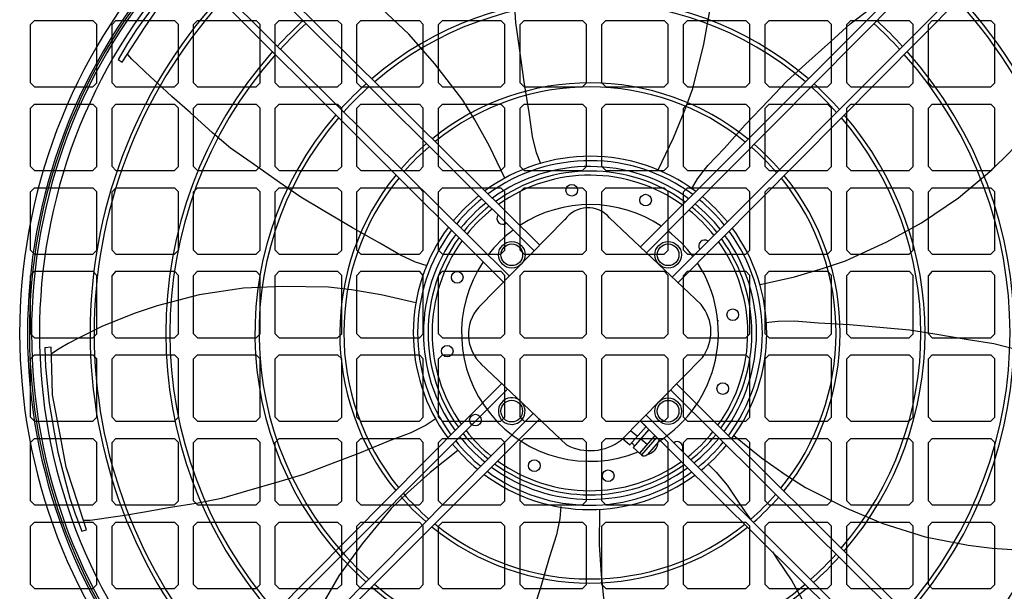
# Model space of a CAD drawing. Header units: inches. Extents: x 43 to 463, y 0 to 297.
# Tile 8 of 13: x 271.86 to 283.31, y 133.77 to 140.42. Entities that reach past the tile are written whole.
import ezdxf

# ---------------------------------------------------------------- set-up
doc = ezdxf.new("R2010")
doc.units = ezdxf.units.IN
doc.header["$MEASUREMENT"] = 0

msp = doc.modelspace()

# ---------------------------------------------------------------- linework, layer by layer
for p, q in [((273.785, 141.889), (277.911, 137.801)), ((279.086, 137.784), (283.192, 141.898)), ((277.845, 137.734), (273.735, 141.837)), ((283.243, 141.839), (279.156, 137.715)), ((273.435, 141.529), (277.558, 137.442)), ((279.448, 137.428), (283.552, 141.539)), ((277.489, 137.372), (273.376, 141.478)), ((283.603, 141.489), (279.515, 137.363)), ((272.034, 140.413), (271.988, 140.367)), ((271.988, 139.688), (271.988, 140.367)), ((272.034, 140.413), (272.713, 140.413)), ((272.759, 140.367), (272.713, 140.413)), ((272.759, 139.688), (272.759, 140.367)), ((272.983, 140.413), (272.937, 140.367)), ((272.937, 139.688), (272.937, 140.367)), ((272.983, 140.413), (273.662, 140.413)), ((273.708, 140.367), (273.662, 140.413)), ((273.708, 139.688), (273.708, 140.367)), ((273.932, 140.413), (273.886, 140.367)), ((273.886, 139.688), (273.886, 140.367)), ((273.932, 140.413), (274.611, 140.413)), ((274.658, 140.367), (274.611, 140.413)), ((274.658, 139.688), (274.658, 140.367)), ((274.881, 140.413), (274.835, 140.367)), ((274.835, 139.688), (274.835, 140.367)), ((274.881, 140.413), (275.56, 140.413)), ((275.607, 140.367), (275.56, 140.413)), ((275.607, 139.688), (275.607, 140.367)), ((275.83, 140.413), (275.784, 140.367)), ((275.784, 139.688), (275.784, 140.367)), ((275.83, 140.413), (276.51, 140.413)), ((276.556, 140.367), (276.51, 140.413)), ((276.556, 139.688), (276.556, 140.367)), ((276.78, 140.413), (276.733, 140.367)), ((276.733, 139.688), (276.733, 140.367)), ((276.78, 140.413), (277.459, 140.413)), ((277.505, 140.367), (277.459, 140.413)), ((277.505, 139.688), (277.505, 140.367)), ((277.729, 140.413), (277.682, 140.367)), ((277.682, 139.688), (277.682, 140.367)), ((277.729, 140.413), (278.408, 140.413)), ((278.454, 140.367), (278.408, 140.413)), ((278.454, 139.688), (278.454, 140.367)), ((278.678, 140.413), (278.632, 140.367)), ((278.632, 139.688), (278.632, 140.367)), ((278.678, 140.413), (279.357, 140.413)), ((279.403, 140.367), (279.357, 140.413)), ((279.403, 139.688), (279.403, 140.367)), ((279.627, 140.413), (279.581, 140.367)), ((279.581, 139.688), (279.581, 140.367)), ((279.627, 140.413), (280.306, 140.413)), ((280.352, 140.367), (280.306, 140.413)), ((280.352, 139.688), (280.352, 140.367)), ((280.576, 140.413), (280.53, 140.367)), ((280.53, 139.688), (280.53, 140.367)), ((280.576, 140.413), (281.255, 140.413)), ((281.302, 140.367), (281.255, 140.413)), ((281.302, 139.688), (281.302, 140.367)), ((281.525, 140.413), (281.479, 140.367)), ((281.479, 139.688), (281.479, 140.367)), ((281.525, 140.413), (282.204, 140.413)), ((282.251, 140.367), (282.204, 140.413)), ((282.251, 139.688), (282.251, 140.367)), ((282.474, 140.413), (282.428, 140.367)), ((282.428, 139.688), (282.428, 140.367)), ((282.474, 140.413), (283.154, 140.413)), ((283.2, 140.367), (283.154, 140.413)), ((283.2, 139.688), (283.2, 140.367)), ((272.034, 139.642), (271.988, 139.688)), ((272.759, 139.688), (272.713, 139.642)), ((272.983, 139.642), (272.937, 139.688)), ((273.708, 139.688), (273.662, 139.642)), ((273.932, 139.642), (273.886, 139.688)), ((274.658, 139.688), (274.611, 139.642)), ((274.881, 139.642), (274.835, 139.688)), ((275.607, 139.688), (275.56, 139.642)), ((275.83, 139.642), (275.784, 139.688)), ((276.556, 139.688), (276.51, 139.642)), ((276.78, 139.642), (276.733, 139.688)), ((277.505, 139.688), (277.459, 139.642)), ((277.729, 139.642), (277.682, 139.688)), ((278.454, 139.688), (278.408, 139.642)), ((278.678, 139.642), (278.632, 139.688)), ((279.403, 139.688), (279.357, 139.642)), ((279.627, 139.642), (279.581, 139.688)), ((280.352, 139.688), (280.306, 139.642)), ((280.576, 139.642), (280.53, 139.688)), ((281.302, 139.688), (281.255, 139.642)), ((281.525, 139.642), (281.479, 139.688)), ((282.251, 139.688), (282.204, 139.642)), ((282.474, 139.642), (282.428, 139.688)), ((283.2, 139.688), (283.154, 139.642)), ((272.034, 139.642), (272.713, 139.642)), ((272.983, 139.642), (273.662, 139.642)), ((273.932, 139.642), (274.611, 139.642)), ((274.881, 139.642), (275.56, 139.642)), ((275.83, 139.642), (276.51, 139.642)), ((276.78, 139.642), (277.459, 139.642)), ((277.729, 139.642), (278.408, 139.642)), ((278.678, 139.642), (279.357, 139.642)), ((279.627, 139.642), (280.306, 139.642)), ((280.576, 139.642), (281.255, 139.642)), ((281.525, 139.642), (282.204, 139.642)), ((282.474, 139.642), (283.154, 139.642)), ((272.034, 139.441), (271.988, 139.395)), ((272.034, 139.441), (272.713, 139.441)), ((272.759, 139.395), (272.713, 139.441)), ((272.983, 139.441), (272.937, 139.395)), ((272.983, 139.441), (273.662, 139.441)), ((273.708, 139.395), (273.662, 139.441)), ((273.932, 139.441), (273.886, 139.395)), ((273.932, 139.441), (274.611, 139.441)), ((274.658, 139.395), (274.611, 139.441)), ((274.881, 139.441), (274.835, 139.395)), ((274.881, 139.441), (275.56, 139.441)), ((275.607, 139.395), (275.56, 139.441)), ((275.83, 139.441), (275.784, 139.395)), ((275.83, 139.441), (276.51, 139.441)), ((276.556, 139.395), (276.51, 139.441)), ((276.78, 139.441), (276.733, 139.395)), ((276.78, 139.441), (277.459, 139.441)), ((277.505, 139.395), (277.459, 139.441)), ((277.729, 139.441), (277.682, 139.395)), ((277.729, 139.441), (278.408, 139.441)), ((278.454, 139.395), (278.408, 139.441)), ((278.678, 139.441), (278.632, 139.395)), ((278.678, 139.441), (279.357, 139.441)), ((279.403, 139.395), (279.357, 139.441)), ((279.627, 139.441), (279.581, 139.395)), ((279.627, 139.441), (280.306, 139.441)), ((280.352, 139.395), (280.306, 139.441)), ((280.576, 139.441), (280.53, 139.395)), ((280.576, 139.441), (281.255, 139.441)), ((281.302, 139.395), (281.255, 139.441)), ((281.525, 139.441), (281.479, 139.395)), ((281.525, 139.441), (282.204, 139.441)), ((282.251, 139.395), (282.204, 139.441)), ((282.474, 139.441), (282.428, 139.395)), ((282.474, 139.441), (283.154, 139.441)), ((283.2, 139.395), (283.154, 139.441)), ((271.988, 138.716), (271.988, 139.395)), ((272.759, 138.716), (272.759, 139.395)), ((272.937, 138.716), (272.937, 139.395)), ((273.708, 138.716), (273.708, 139.395)), ((273.886, 138.716), (273.886, 139.395)), ((274.658, 138.716), (274.658, 139.395)), ((274.835, 138.716), (274.835, 139.395)), ((275.607, 138.716), (275.607, 139.395)), ((275.784, 138.716), (275.784, 139.395)), ((276.556, 138.716), (276.556, 139.395)), ((276.733, 138.716), (276.733, 139.395)), ((277.505, 138.716), (277.505, 139.395)), ((277.682, 138.716), (277.682, 139.395)), ((278.454, 138.716), (278.454, 139.395)), ((278.632, 138.716), (278.632, 139.395)), ((279.403, 138.716), (279.403, 139.395)), ((279.581, 138.716), (279.581, 139.395)), ((280.352, 138.716), (280.352, 139.395)), ((280.53, 138.716), (280.53, 139.395)), ((281.302, 138.716), (281.302, 139.395)), ((281.479, 138.716), (281.479, 139.395)), ((282.251, 138.716), (282.251, 139.395)), ((282.428, 138.716), (282.428, 139.395)), ((283.2, 138.716), (283.2, 139.395)), ((272.034, 138.669), (271.988, 138.716)), ((272.034, 138.669), (272.713, 138.669)), ((272.759, 138.716), (272.713, 138.669)), ((272.983, 138.669), (272.937, 138.716)), ((272.983, 138.669), (273.662, 138.669)), ((273.708, 138.716), (273.662, 138.669)), ((273.932, 138.669), (273.886, 138.716)), ((273.932, 138.669), (274.611, 138.669)), ((274.658, 138.716), (274.611, 138.669)), ((274.881, 138.669), (274.835, 138.716)), ((274.881, 138.669), (275.56, 138.669)), ((275.607, 138.716), (275.56, 138.669)), ((275.83, 138.669), (275.784, 138.716)), ((275.83, 138.669), (276.51, 138.669)), ((276.556, 138.716), (276.51, 138.669)), ((276.78, 138.669), (276.733, 138.716)), ((276.78, 138.669), (277.459, 138.669)), ((277.505, 138.716), (277.459, 138.669)), ((277.729, 138.669), (277.682, 138.716)), ((277.729, 138.669), (278.408, 138.669)), ((278.454, 138.716), (278.408, 138.669)), ((278.678, 138.669), (278.632, 138.716)), ((278.678, 138.669), (279.357, 138.669)), ((279.403, 138.716), (279.357, 138.669)), ((279.627, 138.669), (279.581, 138.716)), ((279.627, 138.669), (280.306, 138.669)), ((280.352, 138.716), (280.306, 138.669)), ((280.576, 138.669), (280.53, 138.716)), ((280.576, 138.669), (281.255, 138.669)), ((281.302, 138.716), (281.255, 138.669)), ((281.525, 138.669), (281.479, 138.716)), ((281.525, 138.669), (282.204, 138.669)), ((282.251, 138.716), (282.204, 138.669)), ((282.474, 138.669), (282.428, 138.716)), ((282.474, 138.669), (283.154, 138.669)), ((283.2, 138.716), (283.154, 138.669)), ((272.034, 138.469), (271.988, 138.423)), ((271.988, 137.743), (271.988, 138.423)), ((272.034, 138.469), (272.713, 138.469)), ((272.759, 138.423), (272.713, 138.469)), ((272.759, 137.743), (272.759, 138.423)), ((272.983, 138.469), (272.937, 138.423)), ((272.937, 137.743), (272.937, 138.423)), ((272.983, 138.469), (273.662, 138.469)), ((273.708, 138.423), (273.662, 138.469)), ((273.708, 137.743), (273.708, 138.423)), ((273.932, 138.469), (273.886, 138.423)), ((273.886, 137.743), (273.886, 138.423)), ((273.932, 138.469), (274.611, 138.469)), ((274.658, 138.423), (274.611, 138.469)), ((274.658, 137.743), (274.658, 138.423)), ((274.881, 138.469), (274.835, 138.423)), ((274.835, 137.743), (274.835, 138.423)), ((274.881, 138.469), (275.56, 138.469)), ((275.607, 138.423), (275.56, 138.469)), ((275.607, 137.743), (275.607, 138.423)), ((275.83, 138.469), (275.784, 138.423)), ((275.784, 137.743), (275.784, 138.423)), ((275.83, 138.469), (276.51, 138.469)), ((276.556, 138.423), (276.51, 138.469)), ((276.556, 137.743), (276.556, 138.423)), ((276.78, 138.469), (276.733, 138.423)), ((276.733, 137.743), (276.733, 138.423)), ((276.78, 138.469), (277.459, 138.469)), ((277.505, 138.423), (277.459, 138.469)), ((277.505, 137.743), (277.505, 138.423)), ((277.729, 138.469), (277.682, 138.423)), ((277.682, 137.743), (277.682, 138.423)), ((277.729, 138.469), (278.408, 138.469)), ((278.454, 138.423), (278.408, 138.469)), ((278.454, 137.743), (278.454, 138.423)), ((278.678, 138.469), (278.632, 138.423)), ((278.632, 137.743), (278.632, 138.423)), ((278.678, 138.469), (279.357, 138.469)), ((279.403, 138.423), (279.357, 138.469)), ((279.403, 137.743), (279.403, 138.423)), ((279.627, 138.469), (279.581, 138.423)), ((279.581, 137.743), (279.581, 138.423)), ((279.627, 138.469), (280.306, 138.469)), ((280.352, 138.423), (280.306, 138.469)), ((280.352, 137.743), (280.352, 138.423)), ((280.576, 138.469), (280.53, 138.423)), ((280.53, 137.743), (280.53, 138.423)), ((280.576, 138.469), (281.255, 138.469)), ((281.302, 138.423), (281.255, 138.469)), ((281.302, 137.743), (281.302, 138.423)), ((281.525, 138.469), (281.479, 138.423)), ((281.479, 137.743), (281.479, 138.423)), ((281.525, 138.469), (282.204, 138.469)), ((282.251, 138.423), (282.204, 138.469)), ((282.251, 137.743), (282.251, 138.423)), ((282.474, 138.469), (282.428, 138.423)), ((282.428, 137.743), (282.428, 138.423)), ((282.474, 138.469), (283.154, 138.469)), ((283.2, 138.423), (283.154, 138.469)), ((283.2, 137.743), (283.2, 138.423)), ((277.202, 137.079), (278.203, 138.098)), ((278.722, 138.119), (279.786, 137.11)), ((272.034, 137.697), (271.988, 137.743)), ((272.759, 137.743), (272.713, 137.697)), ((272.983, 137.697), (272.937, 137.743)), ((273.708, 137.743), (273.662, 137.697)), ((273.932, 137.697), (273.886, 137.743)), ((274.658, 137.743), (274.611, 137.697)), ((274.881, 137.697), (274.835, 137.743)), ((275.607, 137.743), (275.56, 137.697)), ((275.83, 137.697), (275.784, 137.743)), ((276.556, 137.743), (276.51, 137.697)), ((276.78, 137.697), (276.733, 137.743)), ((277.505, 137.743), (277.459, 137.697)), ((277.729, 137.697), (277.682, 137.743)), ((278.454, 137.743), (278.408, 137.697)), ((278.678, 137.697), (278.632, 137.743)), ((279.403, 137.743), (279.357, 137.697)), ((279.627, 137.697), (279.581, 137.743)), ((280.352, 137.743), (280.306, 137.697)), ((280.576, 137.697), (280.53, 137.743)), ((281.302, 137.743), (281.255, 137.697)), ((281.525, 137.697), (281.479, 137.743)), ((282.251, 137.743), (282.204, 137.697)), ((282.474, 137.697), (282.428, 137.743)), ((283.2, 137.743), (283.154, 137.697)), ((272.034, 137.697), (272.713, 137.697)), ((272.983, 137.697), (273.662, 137.697)), ((273.932, 137.697), (274.611, 137.697)), ((274.881, 137.697), (275.56, 137.697)), ((275.83, 137.697), (276.51, 137.697)), ((276.78, 137.697), (277.459, 137.697)), ((277.729, 137.697), (278.408, 137.697)), ((278.678, 137.697), (279.357, 137.697)), ((279.627, 137.697), (280.306, 137.697)), ((280.576, 137.697), (281.255, 137.697)), ((281.525, 137.697), (282.204, 137.697)), ((282.474, 137.697), (283.154, 137.697)), ((272.034, 137.497), (271.988, 137.45)), ((272.034, 137.497), (272.713, 137.497)), ((272.759, 137.45), (272.713, 137.497)), ((272.983, 137.497), (272.937, 137.45)), ((272.983, 137.497), (273.662, 137.497)), ((273.708, 137.45), (273.662, 137.497)), ((273.932, 137.497), (273.886, 137.45)), ((273.932, 137.497), (274.611, 137.497)), ((274.658, 137.45), (274.611, 137.497)), ((274.881, 137.497), (274.835, 137.45)), ((274.881, 137.497), (275.56, 137.497)), ((275.607, 137.45), (275.56, 137.497)), ((275.83, 137.497), (275.784, 137.45)), ((275.83, 137.497), (276.51, 137.497)), ((276.556, 137.45), (276.51, 137.497)), ((276.78, 137.497), (276.733, 137.45)), ((276.78, 137.497), (277.459, 137.497)), ((277.505, 137.45), (277.459, 137.497)), ((277.729, 137.497), (277.682, 137.45)), ((277.729, 137.497), (278.408, 137.497)), ((278.454, 137.45), (278.408, 137.497)), ((278.678, 137.497), (278.632, 137.45)), ((278.678, 137.497), (279.357, 137.497)), ((279.403, 137.45), (279.357, 137.497)), ((279.627, 137.497), (279.581, 137.45)), ((279.627, 137.497), (280.306, 137.497)), ((280.352, 137.45), (280.306, 137.497)), ((280.576, 137.497), (280.53, 137.45)), ((280.576, 137.497), (281.255, 137.497)), ((281.302, 137.45), (281.255, 137.497)), ((281.525, 137.497), (281.479, 137.45)), ((281.525, 137.497), (282.204, 137.497)), ((282.251, 137.45), (282.204, 137.497)), ((282.474, 137.497), (282.428, 137.45)), ((282.474, 137.497), (283.154, 137.497)), ((283.2, 137.45), (283.154, 137.497)), ((271.988, 136.771), (271.988, 137.45)), ((272.759, 136.771), (272.759, 137.45)), ((272.937, 136.771), (272.937, 137.45)), ((273.708, 136.771), (273.708, 137.45)), ((273.886, 136.771), (273.886, 137.45)), ((274.658, 136.771), (274.658, 137.45)), ((274.835, 136.771), (274.835, 137.45)), ((275.607, 136.771), (275.607, 137.45)), ((275.784, 136.771), (275.784, 137.45)), ((276.556, 136.771), (276.556, 137.45)), ((276.733, 136.771), (276.733, 137.45)), ((277.505, 136.771), (277.505, 137.45)), ((277.682, 136.771), (277.682, 137.45)), ((278.454, 136.771), (278.454, 137.45)), ((278.632, 136.771), (278.632, 137.45)), ((279.403, 136.771), (279.403, 137.45)), ((279.581, 136.771), (279.581, 137.45)), ((280.352, 136.771), (280.352, 137.45)), ((280.53, 136.771), (280.53, 137.45)), ((281.302, 136.771), (281.302, 137.45)), ((281.479, 136.771), (281.479, 137.45)), ((282.251, 136.771), (282.251, 137.45)), ((282.428, 136.771), (282.428, 137.45)), ((283.2, 136.771), (283.2, 137.45)), ((279.98, 136.926), (279.987, 136.919)), ((272.034, 136.725), (271.988, 136.771)), ((272.034, 136.725), (272.713, 136.725)), ((272.759, 136.771), (272.713, 136.725)), ((272.983, 136.725), (272.937, 136.771)), ((272.983, 136.725), (273.662, 136.725)), ((273.708, 136.771), (273.662, 136.725)), ((273.932, 136.725), (273.886, 136.771)), ((273.932, 136.725), (274.611, 136.725)), ((274.658, 136.771), (274.611, 136.725)), ((274.881, 136.725), (274.835, 136.771)), ((274.881, 136.725), (275.56, 136.725)), ((275.607, 136.771), (275.56, 136.725)), ((275.83, 136.725), (275.784, 136.771)), ((275.83, 136.725), (276.51, 136.725)), ((276.556, 136.771), (276.51, 136.725)), ((276.78, 136.725), (276.733, 136.771)), ((276.78, 136.725), (277.459, 136.725)), ((277.505, 136.771), (277.459, 136.725)), ((277.729, 136.725), (277.682, 136.771)), ((277.729, 136.725), (278.408, 136.725)), ((278.454, 136.771), (278.408, 136.725)), ((278.678, 136.725), (278.632, 136.771)), ((278.678, 136.725), (279.357, 136.725)), ((279.403, 136.771), (279.357, 136.725)), ((279.627, 136.725), (279.581, 136.771)), ((279.627, 136.725), (280.306, 136.725)), ((280.352, 136.771), (280.306, 136.725)), ((280.576, 136.725), (280.53, 136.771)), ((280.576, 136.725), (281.255, 136.725)), ((281.302, 136.771), (281.255, 136.725)), ((281.525, 136.725), (281.479, 136.771)), ((281.525, 136.725), (282.204, 136.725)), ((282.251, 136.771), (282.204, 136.725)), ((282.474, 136.725), (282.428, 136.771)), ((282.474, 136.725), (283.154, 136.725)), ((283.2, 136.771), (283.154, 136.725)), ((272.034, 136.524), (271.988, 136.478)), ((271.988, 135.799), (271.988, 136.478)), ((272.034, 136.524), (272.713, 136.524)), ((272.759, 136.478), (272.713, 136.524)), ((272.759, 135.799), (272.759, 136.478)), ((272.983, 136.524), (272.937, 136.478)), ((272.937, 135.799), (272.937, 136.478)), ((272.983, 136.524), (273.662, 136.524)), ((273.708, 136.478), (273.662, 136.524)), ((273.708, 135.799), (273.708, 136.478)), ((273.932, 136.524), (273.886, 136.478)), ((273.886, 135.799), (273.886, 136.478)), ((273.932, 136.524), (274.611, 136.524)), ((274.658, 136.478), (274.611, 136.524)), ((274.658, 135.799), (274.658, 136.478)), ((274.881, 136.524), (274.835, 136.478)), ((274.835, 135.799), (274.835, 136.478)), ((274.881, 136.524), (275.56, 136.524)), ((275.607, 136.478), (275.56, 136.524)), ((275.607, 135.799), (275.607, 136.478)), ((275.83, 136.524), (275.784, 136.478)), ((275.784, 135.799), (275.784, 136.478)), ((275.83, 136.524), (276.51, 136.524)), ((276.556, 136.478), (276.51, 136.524)), ((276.556, 135.799), (276.556, 136.478)), ((276.78, 136.524), (276.733, 136.478)), ((276.733, 135.799), (276.733, 136.478)), ((276.78, 136.524), (277.459, 136.524)), ((277.505, 136.478), (277.459, 136.524)), ((277.505, 135.799), (277.505, 136.478)), ((277.729, 136.524), (277.682, 136.478)), ((277.682, 135.799), (277.682, 136.478)), ((277.729, 136.524), (278.408, 136.524)), ((278.454, 136.478), (278.408, 136.524)), ((278.454, 135.799), (278.454, 136.478)), ((278.678, 136.524), (278.632, 136.478)), ((278.632, 135.799), (278.632, 136.478)), ((278.678, 136.524), (279.357, 136.524)), ((278.856, 135.534), (279.801, 136.495)), ((279.403, 136.478), (279.357, 136.524)), ((279.403, 135.799), (279.403, 136.478)), ((279.627, 136.524), (279.581, 136.478)), ((279.581, 135.799), (279.581, 136.478)), ((279.627, 136.524), (280.306, 136.524)), ((280.352, 136.478), (280.306, 136.524)), ((280.352, 135.799), (280.352, 136.478)), ((280.576, 136.524), (280.53, 136.478)), ((280.53, 135.799), (280.53, 136.478)), ((280.576, 136.524), (281.255, 136.524)), ((281.302, 136.478), (281.255, 136.524)), ((281.302, 135.799), (281.302, 136.478)), ((281.525, 136.524), (281.479, 136.478)), ((281.479, 135.799), (281.479, 136.478)), ((281.525, 136.524), (282.204, 136.524)), ((282.251, 136.478), (282.204, 136.524)), ((282.251, 135.799), (282.251, 136.478)), ((282.474, 136.524), (282.428, 136.478)), ((282.428, 135.799), (282.428, 136.478)), ((282.474, 136.524), (283.154, 136.524)), ((283.2, 136.478), (283.154, 136.524)), ((283.2, 135.799), (283.2, 136.478)), ((277.222, 136.426), (278.222, 135.478)), ((273.385, 132.071), (277.473, 136.197)), ((277.54, 136.131), (273.436, 132.02)), ((283.553, 132.03), (279.43, 136.118)), ((279.499, 136.188), (283.612, 132.081)), ((272.034, 135.753), (271.988, 135.799)), ((272.759, 135.799), (272.713, 135.753)), ((272.983, 135.753), (272.937, 135.799)), ((273.708, 135.799), (273.662, 135.753)), ((273.745, 131.72), (277.832, 135.844)), ((273.932, 135.753), (273.886, 135.799)), ((277.902, 135.775), (274.117, 131.984)), ((274.658, 135.799), (274.611, 135.753)), ((274.881, 135.753), (274.835, 135.799)), ((275.607, 135.799), (275.56, 135.753)), ((275.83, 135.753), (275.784, 135.799)), ((276.556, 135.799), (276.51, 135.753)), ((276.78, 135.753), (276.733, 135.799)), ((277.505, 135.799), (277.459, 135.753)), ((277.729, 135.753), (277.682, 135.799)), ((278.454, 135.799), (278.408, 135.753)), ((278.678, 135.753), (278.632, 135.799)), ((279.143, 135.826), (283.253, 131.722)), ((279.403, 135.799), (279.357, 135.753)), ((279.627, 135.753), (279.581, 135.799)), ((280.352, 135.799), (280.306, 135.753)), ((280.576, 135.753), (280.53, 135.799)), ((281.302, 135.799), (281.255, 135.753)), ((281.525, 135.753), (281.479, 135.799)), ((282.251, 135.799), (282.204, 135.753)), ((282.474, 135.753), (282.428, 135.799)), ((283.2, 135.799), (283.154, 135.753)), ((272.034, 135.753), (272.713, 135.753)), ((272.983, 135.753), (273.662, 135.753)), ((273.932, 135.753), (274.611, 135.753)), ((274.881, 135.753), (275.56, 135.753)), ((275.83, 135.753), (276.51, 135.753)), ((276.78, 135.753), (277.459, 135.753)), ((277.729, 135.753), (278.408, 135.753)), ((278.678, 135.753), (279.357, 135.753)), ((279.146, 135.691), (278.959, 135.477)), ((283.203, 131.671), (279.077, 135.759)), ((279.077, 135.759), (279.146, 135.691)), ((279.627, 135.753), (280.306, 135.753)), ((280.576, 135.753), (281.255, 135.753)), ((281.525, 135.753), (282.204, 135.753)), ((282.474, 135.753), (283.154, 135.753)), ((272.034, 135.552), (271.988, 135.506)), ((272.034, 135.552), (272.713, 135.552)), ((272.759, 135.506), (272.713, 135.552)), ((272.983, 135.552), (272.937, 135.506)), ((272.983, 135.552), (273.662, 135.552)), ((273.708, 135.506), (273.662, 135.552)), ((273.932, 135.552), (273.886, 135.506)), ((273.932, 135.552), (274.611, 135.552)), ((274.658, 135.506), (274.611, 135.552)), ((274.881, 135.552), (274.835, 135.506)), ((274.881, 135.552), (275.56, 135.552)), ((275.607, 135.506), (275.56, 135.552)), ((275.83, 135.552), (275.784, 135.506)), ((275.83, 135.552), (276.51, 135.552)), ((276.556, 135.506), (276.51, 135.552)), ((276.78, 135.552), (276.733, 135.506)), ((276.78, 135.552), (277.459, 135.552)), ((277.505, 135.506), (277.459, 135.552)), ((277.729, 135.552), (277.682, 135.506)), ((277.729, 135.552), (278.408, 135.552)), ((278.454, 135.506), (278.408, 135.552)), ((278.678, 135.552), (278.632, 135.506)), ((278.678, 135.552), (279.357, 135.552)), ((278.874, 135.552), (278.959, 135.477)), ((278.967, 135.647), (279.048, 135.579)), ((279.18, 135.657), (278.996, 135.446)), ((279.249, 135.588), (279.068, 135.382)), ((279.085, 135.547), (279.158, 135.485)), ((279.272, 135.566), (279.093, 135.361)), ((279.18, 135.657), (279.249, 135.588)), ((279.403, 135.506), (279.357, 135.552)), ((279.627, 135.552), (279.581, 135.506)), ((279.627, 135.552), (280.306, 135.552)), ((280.352, 135.506), (280.306, 135.552)), ((280.576, 135.552), (280.53, 135.506)), ((280.576, 135.552), (281.255, 135.552)), ((281.302, 135.506), (281.255, 135.552)), ((281.525, 135.552), (281.479, 135.506)), ((281.525, 135.552), (282.204, 135.552)), ((282.251, 135.506), (282.204, 135.552)), ((282.474, 135.552), (282.428, 135.506)), ((282.474, 135.552), (283.154, 135.552)), ((283.2, 135.506), (283.154, 135.552)), ((271.988, 134.827), (271.988, 135.506)), ((272.759, 134.827), (272.759, 135.506)), ((272.937, 134.827), (272.937, 135.506)), ((273.708, 134.827), (273.708, 135.506)), ((273.886, 134.827), (273.886, 135.506)), ((274.658, 134.827), (274.658, 135.506)), ((274.835, 134.827), (274.835, 135.506)), ((275.607, 134.827), (275.607, 135.506)), ((275.784, 134.827), (275.784, 135.506)), ((276.556, 134.827), (276.556, 135.506)), ((276.733, 134.827), (276.733, 135.506)), ((277.505, 134.827), (277.505, 135.506)), ((277.682, 134.827), (277.682, 135.506)), ((278.454, 134.827), (278.454, 135.506)), ((278.632, 134.827), (278.632, 135.506)), ((278.979, 135.5), (279.013, 135.465)), ((278.996, 135.446), (279.068, 135.382)), ((279.287, 135.511), (279.161, 135.366)), ((279.403, 134.827), (279.403, 135.506)), ((279.581, 134.827), (279.581, 135.506)), ((280.352, 134.827), (280.352, 135.506)), ((280.53, 134.827), (280.53, 135.506)), ((281.302, 134.827), (281.302, 135.506)), ((281.479, 134.827), (281.479, 135.506)), ((282.251, 134.827), (282.251, 135.506)), ((282.428, 134.827), (282.428, 135.506)), ((283.2, 134.827), (283.2, 135.506)), ((279.093, 135.361), (279.068, 135.382)), ((272.034, 134.78), (271.988, 134.827)), ((272.034, 134.78), (272.713, 134.78)), ((272.759, 134.827), (272.713, 134.78)), ((272.983, 134.78), (272.937, 134.827)), ((272.983, 134.78), (273.662, 134.78)), ((273.708, 134.827), (273.662, 134.78)), ((273.932, 134.78), (273.886, 134.827)), ((273.932, 134.78), (274.611, 134.78)), ((274.658, 134.827), (274.611, 134.78)), ((274.881, 134.78), (274.835, 134.827)), ((274.881, 134.78), (275.56, 134.78)), ((275.607, 134.827), (275.56, 134.78)), ((275.83, 134.78), (275.784, 134.827)), ((275.83, 134.78), (276.51, 134.78)), ((276.556, 134.827), (276.51, 134.78)), ((276.78, 134.78), (276.733, 134.827)), ((276.78, 134.78), (277.459, 134.78)), ((277.505, 134.827), (277.459, 134.78)), ((277.729, 134.78), (277.682, 134.827)), ((277.729, 134.78), (278.408, 134.78)), ((278.454, 134.827), (278.408, 134.78)), ((278.678, 134.78), (278.632, 134.827)), ((278.678, 134.78), (279.357, 134.78)), ((279.403, 134.827), (279.357, 134.78)), ((279.627, 134.78), (279.581, 134.827)), ((279.627, 134.78), (280.306, 134.78)), ((280.352, 134.827), (280.306, 134.78)), ((280.576, 134.78), (280.53, 134.827)), ((280.576, 134.78), (281.255, 134.78)), ((281.302, 134.827), (281.255, 134.78)), ((281.525, 134.78), (281.479, 134.827)), ((281.525, 134.78), (282.204, 134.78)), ((282.251, 134.827), (282.204, 134.78)), ((282.474, 134.78), (282.428, 134.827)), ((282.474, 134.78), (283.154, 134.78)), ((283.2, 134.827), (283.154, 134.78)), ((272.034, 134.58), (271.988, 134.533)), ((271.988, 133.854), (271.988, 134.533)), ((272.034, 134.58), (272.713, 134.58)), ((272.759, 134.533), (272.713, 134.58)), ((272.759, 133.854), (272.759, 134.533)), ((272.983, 134.58), (272.937, 134.533)), ((272.937, 133.854), (272.937, 134.533)), ((272.983, 134.58), (273.662, 134.58)), ((273.708, 134.533), (273.662, 134.58)), ((273.708, 133.854), (273.708, 134.533)), ((273.932, 134.58), (273.886, 134.533)), ((273.886, 133.854), (273.886, 134.533)), ((273.932, 134.58), (274.611, 134.58)), ((274.658, 134.533), (274.611, 134.58)), ((274.658, 133.854), (274.658, 134.533)), ((274.881, 134.58), (274.835, 134.533)), ((274.835, 133.854), (274.835, 134.533)), ((274.881, 134.58), (275.56, 134.58)), ((275.607, 134.533), (275.56, 134.58)), ((275.607, 133.854), (275.607, 134.533)), ((275.83, 134.58), (275.784, 134.533)), ((275.784, 133.854), (275.784, 134.533)), ((275.83, 134.58), (276.51, 134.58)), ((276.556, 134.533), (276.51, 134.58)), ((276.556, 133.854), (276.556, 134.533)), ((276.78, 134.58), (276.733, 134.533)), ((276.733, 133.854), (276.733, 134.533)), ((276.78, 134.58), (277.459, 134.58)), ((277.505, 134.533), (277.459, 134.58)), ((277.505, 133.854), (277.505, 134.533)), ((277.729, 134.58), (277.682, 134.533)), ((277.682, 133.854), (277.682, 134.533)), ((277.729, 134.58), (278.408, 134.58)), ((278.454, 134.533), (278.408, 134.58)), ((278.454, 133.854), (278.454, 134.533)), ((278.678, 134.58), (278.632, 134.533)), ((278.632, 133.854), (278.632, 134.533)), ((278.678, 134.58), (279.357, 134.58)), ((279.403, 134.533), (279.357, 134.58)), ((279.403, 133.854), (279.403, 134.533)), ((279.627, 134.58), (279.581, 134.533)), ((279.581, 133.854), (279.581, 134.533)), ((279.627, 134.58), (280.306, 134.58)), ((280.352, 134.533), (280.306, 134.58)), ((280.352, 133.854), (280.352, 134.533)), ((280.576, 134.58), (280.53, 134.533)), ((280.53, 133.854), (280.53, 134.533)), ((280.576, 134.58), (281.255, 134.58)), ((281.302, 134.533), (281.255, 134.58)), ((281.302, 133.854), (281.302, 134.533)), ((281.525, 134.58), (281.479, 134.533)), ((281.479, 133.854), (281.479, 134.533)), ((281.525, 134.58), (282.204, 134.58)), ((282.251, 134.533), (282.204, 134.58)), ((282.251, 133.854), (282.251, 134.533)), ((282.474, 134.58), (282.428, 134.533)), ((282.428, 133.854), (282.428, 134.533)), ((282.474, 134.58), (283.154, 134.58)), ((283.2, 134.533), (283.154, 134.58)), ((283.2, 133.854), (283.2, 134.533)), ((272.034, 133.808), (271.988, 133.854)), ((272.759, 133.854), (272.713, 133.808)), ((272.983, 133.808), (272.937, 133.854)), ((273.708, 133.854), (273.662, 133.808)), ((273.932, 133.808), (273.886, 133.854)), ((274.658, 133.854), (274.611, 133.808)), ((274.881, 133.808), (274.835, 133.854)), ((275.607, 133.854), (275.56, 133.808)), ((275.83, 133.808), (275.784, 133.854)), ((276.556, 133.854), (276.51, 133.808)), ((276.78, 133.808), (276.733, 133.854)), ((277.505, 133.854), (277.459, 133.808)), ((277.729, 133.808), (277.682, 133.854)), ((278.454, 133.854), (278.408, 133.808)), ((278.678, 133.808), (278.632, 133.854)), ((279.403, 133.854), (279.357, 133.808)), ((279.627, 133.808), (279.581, 133.854)), ((280.352, 133.854), (280.306, 133.808)), ((280.576, 133.808), (280.53, 133.854)), ((281.302, 133.854), (281.255, 133.808)), ((281.525, 133.808), (281.479, 133.854)), ((282.251, 133.854), (282.204, 133.808)), ((282.474, 133.808), (282.428, 133.854)), ((283.2, 133.854), (283.154, 133.808)), ((272.034, 133.808), (272.713, 133.808)), ((272.983, 133.808), (273.662, 133.808)), ((273.932, 133.808), (274.611, 133.808)), ((274.881, 133.808), (275.56, 133.808)), ((275.83, 133.808), (276.51, 133.808)), ((276.78, 133.808), (277.459, 133.808)), ((277.729, 133.808), (278.408, 133.808)), ((278.678, 133.808), (279.357, 133.808)), ((279.627, 133.808), (280.306, 133.808)), ((280.576, 133.808), (281.255, 133.808)), ((281.525, 133.808), (282.204, 133.808)), ((282.474, 133.808), (283.154, 133.808))]:
    msp.add_line(p, q)
for points in [[(277.922, 138.746), (277.873, 138.877), (277.826, 139.067), (277.787, 139.343), (277.727, 139.701), (277.673, 140.094), (277.631, 140.393), (277.613, 140.693), (277.588, 141.082), (277.569, 141.386), (277.576, 141.663), (277.6, 142.012), (277.616, 142.295), (277.628, 142.523), (277.637, 142.632), (277.662, 142.93), (277.676, 143)], [(279.286, 138.677), (279.466, 139.048), (279.598, 139.371), (279.689, 139.624), (279.817, 140.141), (279.898, 140.591), (279.938, 141.109), (279.923, 141.617), (279.894, 141.895), (279.832, 142.297), (279.759, 142.59), (279.726, 142.72), (279.687, 142.838), (279.653, 142.938)], [(277.505, 138.581), (277.327, 138.954), (277.156, 139.259), (277.015, 139.487), (276.691, 139.91), (276.389, 140.254), (276.01, 140.607), (275.603, 140.913), (275.368, 141.064), (275.014, 141.266), (274.74, 141.391), (274.618, 141.447), (274.501, 141.489), (274.402, 141.525)], [(273.811, 141.044), (273.709, 140.931), (273.551, 140.754), (273.339, 140.469), (273.221, 140.31), (273.116, 140.148), (273.007, 139.96)], [(273.007, 139.96), (273.053, 139.929), (273.324, 140.339), (273.476, 140.567), (273.714, 140.844), (273.852, 141.004)], [(279.675, 138.453), (279.746, 138.573), (279.866, 138.728), (280.057, 138.931), (280.3, 139.201), (280.573, 139.489), (280.781, 139.707), (281.004, 139.909), (281.293, 140.17), (281.519, 140.374), (281.74, 140.542), (282.028, 140.741), (282.062, 140.765)], [(276.6, 137.559), (276.467, 137.602), (276.29, 137.684), (276.049, 137.825), (275.732, 138.001), (275.39, 138.204), (275.131, 138.358), (274.885, 138.531), (274.566, 138.754), (274.316, 138.929), (274.104, 139.107), (273.846, 139.343), (273.634, 139.532), (273.464, 139.684), (273.384, 139.759), (273.167, 139.964), (273.121, 140.019)], [(280.471, 137.343), (280.873, 137.434), (281.208, 137.532), (281.463, 137.619), (281.947, 137.841), (282.349, 138.059), (282.779, 138.35), (283.167, 138.679), (283.366, 138.874), (283.642, 139.174), (283.825, 139.413), (283.907, 139.52), (283.974, 139.624), (284.031, 139.714)], [(276.469, 137.13), (276.067, 137.223), (275.722, 137.28), (275.455, 137.312), (274.923, 137.322), (274.465, 137.3), (273.952, 137.224), (273.46, 137.096), (273.195, 137.007), (272.817, 136.856), (272.548, 136.72), (272.428, 136.659), (272.323, 136.594), (272.232, 136.539)], [(280.539, 136.9), (280.677, 136.918), (280.872, 136.922), (281.151, 136.899), (281.513, 136.878), (281.908, 136.843), (282.209, 136.817), (282.505, 136.768), (282.89, 136.705), (283.19, 136.656), (283.459, 136.588), (283.794, 136.487), (284.066, 136.409), (284.286, 136.346), (284.39, 136.313), (284.675, 136.223), (284.74, 136.193)], [(272.587, 134.473), (272.639, 134.49), (272.488, 134.957), (272.404, 135.217), (272.336, 135.577), (272.244, 136.062), (272.237, 136.367), (272.231, 136.613), (272.154, 136.608), (272.164, 136.386), (272.208, 135.964), (272.265, 135.627), (272.305, 135.394), (272.396, 135.049), (272.446, 134.858), (272.507, 134.675), (272.587, 134.473)], [(276.704, 135.784), (276.588, 135.708), (276.413, 135.62), (276.152, 135.52), (275.816, 135.382), (275.445, 135.241), (275.163, 135.135), (274.875, 135.05), (274.501, 134.94), (274.209, 134.853), (273.937, 134.799), (273.592, 134.744), (273.313, 134.696), (273.087, 134.658), (272.979, 134.642), (272.683, 134.6), (272.612, 134.598)], [(280.167, 135.586), (280.489, 135.328), (280.775, 135.127), (281.001, 134.982), (281.476, 134.742), (281.898, 134.563), (282.393, 134.409), (282.892, 134.31), (283.17, 134.276), (283.575, 134.248), (283.877, 134.254), (284.011, 134.257), (284.134, 134.269), (284.24, 134.28)], [(276.958, 135.414), (276.634, 135.158), (276.375, 134.924), (276.183, 134.736), (275.844, 134.326), (275.575, 133.955), (275.315, 133.506), (275.152, 133.14)], [(279.863, 135.256), (279.963, 135.16), (280.088, 135.009), (280.244, 134.777), (280.363, 134.607)], [(278.156, 134.76), (278.143, 134.621), (278.103, 134.43), (278.019, 134.163), (277.918, 133.815), (277.796, 133.437), (277.703, 133.15), (277.59, 132.872), (277.443, 132.511), (277.328, 132.229), (277.202, 131.982), (277.029, 131.678), (276.892, 131.43), (276.782, 131.23), (276.727, 131.135), (276.575, 130.878), (276.532, 130.82)], [(278.604, 134.727), (278.602, 134.315), (278.624, 133.966), (278.652, 133.699), (278.76, 133.178), (278.883, 132.736), (279.072, 132.253), (279.305, 131.802), (279.452, 131.563), (279.683, 131.228), (279.875, 130.997), (279.961, 130.893), (280.048, 130.804), (280.122, 130.729)], [(280.617, 134.233), (280.672, 134.15), (280.839, 133.898), (280.986, 133.636), (281.176, 133.297), (281.325, 133.031), (281.439, 132.778), (281.569, 132.453), (281.678, 132.192), (281.766, 131.981), (281.805, 131.879), (281.912, 131.6), (281.93, 131.53)]]:
    msp.add_lwpolyline(points)
for centre, radius in [((278.282, 138.44), 0.0677), ((279.141, 138.325), 0.0677), ((277.585, 137.689), 0.155), ((279.403, 137.689), 0.155), ((277.585, 137.689), 0.126), ((279.403, 137.689), 0.126), ((276.95, 137.427), 0.0677), ((280.154, 136.992), 0.0677), ((276.834, 136.568), 0.0677), ((280.038, 136.133), 0.0677), ((279.403, 135.87), 0.155), ((277.584, 135.871), 0.126), ((279.403, 135.87), 0.126), ((277.162, 135.766), 0.0677), ((277.847, 135.236), 0.0677), ((278.706, 135.119), 0.0677)]:
    msp.add_circle(centre, radius)
for centre, radius, start, end in [((278.494, 136.78), 6.631, 137.5604, 222.5421), ((278.492, 136.778), 6.538, 137.5755, 222.5037), ((278.494, 136.78), 6.518, 137.6037, 222.4952), ((278.494, 136.78), 6.493, 137.6138, 222.4842), ((278.494, 136.78), 6.493, 317.6138, 42.4842), ((278.494, 136.78), 6.518, 317.6037, 42.4952), ((278.494, 136.78), 6.401, 137.6507, 222.4443), ((278.494, 136.78), 6.401, 317.6507, 42.4443), ((278.494, 136.78), 5.812, 137.9146, 222.1584), ((278.494, 136.78), 5.765, 137.9383, 222.1328), ((278.494, 136.78), 3.896, 49.3279, 130.6274), ((278.494, 136.78), 3.848, 49.3808, 130.57), ((278.494, 136.78), 5.765, 317.9383, 42.1328), ((278.494, 136.78), 5.812, 317.9146, 42.1584), ((278.494, 136.78), 4.932, 132.5287, 137.4439), ((278.494, 136.78), 4.884, 132.5041, 137.4652), ((278.494, 136.78), 4.884, 42.5041, 47.4652), ((278.494, 136.78), 4.932, 42.5287, 47.4439), ((278.494, 136.78), 4.932, 138.4274, 221.6029), ((278.494, 136.78), 4.884, 138.4604, 221.5672), ((278.494, 136.78), 4.884, 318.4604, 41.5672), ((278.494, 136.78), 4.932, 318.4274, 41.6029), ((278.494, 136.78), 3.896, 131.8577, 138.0264), ((278.494, 136.78), 2.909, 50.7844, 129.0488), ((278.494, 136.78), 3.896, 41.8577, 48.0264), ((278.494, 136.78), 3.848, 131.8183, 138.0607), ((278.494, 136.78), 2.862, 50.8801, 128.9452), ((278.494, 136.78), 3.848, 41.8183, 48.0607), ((278.494, 136.78), 3.896, 139.3279, 228.0264), ((278.494, 136.78), 3.848, 139.3808, 228.0607), ((278.494, 136.78), 3.848, 319.3808, 40.57), ((278.494, 136.78), 3.896, 319.3279, 40.6274), ((278.494, 136.78), 2.909, 130.7732, 138.9678), ((278.494, 136.78), 2.862, 130.702, 139.0296), ((278.494, 136.78), 2.862, 40.702, 49.0296), ((278.494, 136.78), 2.909, 40.7732, 48.9678), ((278.494, 136.78), 2.055, 53.1818, 126.4491), ((278.494, 136.78), 2.055, 53.1818, 126.4491), ((278.494, 136.78), 2.004, 53.3922, 126.2208), ((278.494, 136.78), 1.936, 53.6896, 125.8981), ((278.494, 136.78), 1.883, 53.9327, 125.6344), ((278.494, 136.78), 2.909, 140.7844, 219.0488), ((278.494, 136.78), 2.862, 140.8801, 218.9452), ((278.494, 136.78), 1.835, 54.166, 125.3812), ((278.494, 136.78), 2.862, 320.8801, 38.9452), ((278.494, 136.78), 2.909, 320.7844, 39.0488), ((278.494, 136.78), 2.055, 128.9909, 140.5141), ((278.494, 136.78), 2.055, 128.9909, 140.5141), ((278.494, 136.78), 2.004, 128.8346, 140.6496), ((278.494, 136.78), 1.936, 128.6139, 140.841), ((278.494, 136.78), 2.004, 38.8346, 50.6496), ((278.494, 136.78), 2.055, 38.9909, 50.5141), ((278.494, 136.78), 2.055, 38.9909, 50.5141), ((278.494, 136.78), 1.883, 128.4336, 140.9974), ((278.494, 136.78), 1.835, 128.2605, 141.1474), ((278.494, 136.78), 1.493, 56.28, 123.0853), ((278.471, 137.907), 0.329, 40.0935, 144.5875), ((278.494, 136.78), 1.835, 38.2605, 51.1474), ((278.494, 136.78), 1.883, 38.4336, 50.9974), ((278.494, 136.78), 1.936, 38.6139, 50.841), ((277.48, 138.112), 0.0677, 143.2669, 306.8335), ((278.494, 136.78), 2.055, 143.1818, 216.4491), ((278.494, 136.78), 2.055, 143.1818, 216.4491), ((278.494, 136.78), 2.004, 143.3922, 216.2208), ((278.494, 136.78), 1.493, 126.6949, 142.5041), ((278.494, 136.78), 1.493, 36.6949, 52.5041), ((278.494, 136.78), 2.004, 323.3922, 36.2208), ((278.494, 136.78), 2.055, 323.1818, 36.4491), ((278.494, 136.78), 2.055, 323.1818, 36.4491), ((278.494, 136.78), 1.936, 143.6896, 215.8981), ((278.494, 136.78), 1.883, 143.9327, 215.6344), ((278.494, 136.78), 1.835, 144.166, 215.3812), ((279.826, 137.793), 0.0677, 53.2669, 216.8335), ((278.494, 136.78), 1.835, 324.166, 35.3812), ((278.494, 136.78), 1.883, 323.9327, 35.6344), ((278.494, 136.78), 1.936, 323.6896, 35.8981), ((278.494, 136.78), 1.493, 146.28, 291.998), ((278.494, 136.78), 1.493, 302.3616, 33.0853), ((277.555, 136.763), 0.474, 138.1996, 227.7519), ((279.402, 136.793), 0.498, 323.2532, 39.5419), ((277.584, 135.871), 0.155, 40.0864, 37.3044), ((278.494, 136.78), 1.936, 218.6139, 230.841), ((278.494, 136.78), 1.883, 218.4336, 230.9974), ((278.494, 136.78), 1.835, 218.2605, 231.1474), ((278.494, 136.78), 1.835, 308.2605, 321.1474), ((278.494, 136.78), 1.883, 308.4336, 320.9974), ((278.494, 136.78), 1.936, 308.6139, 320.841), ((278.494, 136.78), 2.055, 218.9909, 230.5141), ((278.494, 136.78), 2.055, 218.9909, 230.5141), ((278.494, 136.78), 2.004, 218.8346, 230.6496), ((278.495, 136.007), 0.596, 242.7215, 307.3726), ((279.126, 135.524), 0.162, 282.4425, 355.236), ((279.251, 135.542), 0.0483, 318.8393, 355.4165), ((279.508, 135.448), 0.0677, 323.2669, 126.8335), ((278.494, 136.78), 2.004, 308.8346, 320.6496), ((278.494, 136.78), 2.055, 308.9909, 320.5141), ((278.494, 136.78), 2.055, 308.9909, 320.5141), ((279.124, 135.397), 0.0483, 228.8393, 318.8393), ((278.494, 136.78), 1.936, 233.6896, 305.8981), ((278.494, 136.78), 1.883, 233.9327, 305.6344), ((278.494, 136.78), 1.835, 234.166, 305.3812), ((278.494, 136.78), 2.055, 233.1818, 306.4491), ((278.494, 136.78), 2.055, 233.1818, 306.4491), ((278.494, 136.78), 2.004, 233.3922, 306.2208), ((278.494, 136.78), 2.909, 220.7732, 228.9678), ((278.494, 136.78), 2.862, 220.702, 229.0296), ((278.494, 136.78), 2.862, 310.702, 319.0296), ((278.494, 136.78), 2.909, 310.7732, 318.9678), ((278.494, 136.78), 2.909, 230.7844, 309.0488), ((278.494, 136.78), 2.862, 230.8801, 308.9452), ((278.494, 136.78), 3.848, 311.8183, 318.0607), ((278.494, 136.78), 3.896, 311.8577, 318.0264), ((278.494, 136.78), 3.848, 229.3808, 310.57), ((278.494, 136.78), 3.896, 229.3279, 310.6274)]:
    msp.add_arc(centre, radius, start, end)

doc.saveas('drawing.dxf')
